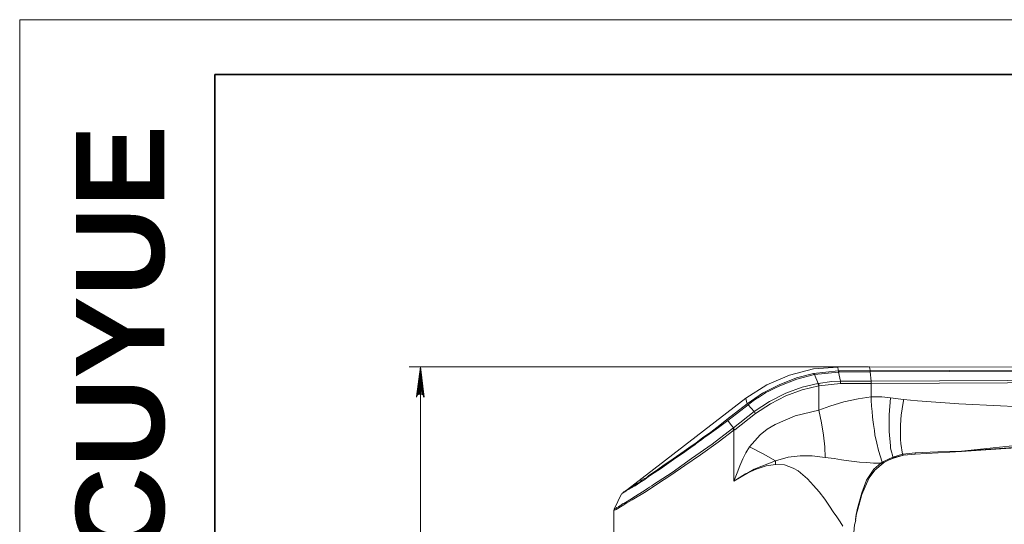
# Model space of a CAD drawing. Header units: millimetres. Extents: x 4119 to 4595, y 1349 to 1685.
# Tile 2 of 8: x 4119 to 4263, y 1612 to 1685. Entities that reach past the tile are written whole.
import ezdxf

# ---------------------------------------------------------------- set-up
doc = ezdxf.new("R2010")
doc.units = ezdxf.units.MM
doc.layers.add('PDF_几何图形', color=7, linetype='Continuous')
doc.layers.add('PDF_实体填充', color=7, linetype='Continuous')
doc.layers.add('粗实线层', color=7, linetype='Continuous', lineweight=35)
doc.layers.add('细实线层', color=3, linetype='Continuous', lineweight=18)
doc.styles.add('ARIAL', font='arial.ttf')

msp = doc.modelspace()

# ---------------------------------------------------------------- linework, layer by layer
at = {"layer": 'PDF_几何图形', "color": 3, "lineweight": 18}
for points in [[(4243.359167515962, 1634.570576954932), (4176.294651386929, 1634.570576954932)], [(4177.920457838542, 1634.570576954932), (4177.920457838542, 1576.583480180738)]]:
    msp.add_lwpolyline(points, dxfattribs=at)
for points in [[(4177.920457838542, 1634.570576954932), (4177.378522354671, 1630.235093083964), (4177.514006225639, 1630.438318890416)], [(4177.920457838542, 1634.570576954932), (4177.378522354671, 1630.099609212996), (4177.378522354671, 1630.235093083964)], [(4177.920457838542, 1634.570576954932), (4177.514006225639, 1630.438318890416), (4177.649490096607, 1630.5060608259)], [(4177.920457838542, 1634.570576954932), (4177.649490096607, 1630.5060608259), (4177.784973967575, 1630.573802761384)], [(4177.920457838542, 1634.570576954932), (4177.784973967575, 1630.573802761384), (4177.988199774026, 1630.573802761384)], [(4177.920457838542, 1634.570576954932), (4178.39465138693, 1630.235093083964), (4178.462393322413, 1630.099609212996)], [(4177.920457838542, 1634.570576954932), (4178.326909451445, 1630.438318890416), (4178.39465138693, 1630.235093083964)], [(4177.920457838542, 1634.570576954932), (4178.191425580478, 1630.5060608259), (4178.326909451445, 1630.438318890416)], [(4177.920457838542, 1634.570576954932), (4177.988199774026, 1630.573802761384), (4178.191425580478, 1630.5060608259)]]:
    msp.add_lwpolyline(points, close=True, dxfattribs=at)
at = {"layer": 'PDF_几何图形', "lineweight": 20}
for points in [[(4238.955941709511, 1634.502835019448), (4235.365619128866, 1634.231867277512), (4231.843038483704, 1633.351222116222), (4228.523683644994, 1631.928641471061), (4225.47529654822, 1629.964125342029), (4207.523683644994, 1616.144770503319)], [(4225.47529654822, 1629.896383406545), (4225.678522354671, 1629.151222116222), (4227.914006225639, 1630.709286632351), (4230.352715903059, 1631.928641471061), (4232.859167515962, 1632.944770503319), (4235.365619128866, 1633.554447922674), (4238.955941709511, 1633.960899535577), (4239.023683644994, 1633.893157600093), (4239.023683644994, 1633.825415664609), (4239.023683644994, 1633.757673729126), (4239.091425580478, 1633.757673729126), (4243.630135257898, 1633.825415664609), (4243.765619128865, 1632.470576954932), (4313.539812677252, 1632.809286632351), (4313.539812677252, 1632.741544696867), (4313.539812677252, 1632.606060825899), (4313.539812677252, 1632.538318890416), (4313.539812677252, 1632.470576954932)], [(4243.562393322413, 1634.570576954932), (4238.820457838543, 1634.502835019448)], [(4238.888199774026, 1634.502835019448), (4238.888199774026, 1634.435093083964), (4238.888199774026, 1634.36735114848), (4238.955941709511, 1634.231867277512), (4238.955941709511, 1634.096383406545), (4239.023683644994, 1633.960899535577), (4238.955941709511, 1633.960899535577)], [(4313.539812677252, 1634.502835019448), (4243.49465138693, 1634.570576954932), (4243.562393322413, 1634.36735114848), (4243.630135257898, 1633.960899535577), (4239.023683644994, 1633.960899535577), (4239.023683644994, 1633.893157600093), (4239.091425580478, 1633.825415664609), (4239.091425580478, 1633.757673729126)], [(4313.472070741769, 1634.096383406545), (4243.630135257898, 1633.825415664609), (4243.630135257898, 1633.893157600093), (4243.630135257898, 1633.960899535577), (4313.13336106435, 1634.231867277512)], [(4222.697877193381, 1626.847996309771), (4225.678522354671, 1629.151222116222), (4225.746264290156, 1629.083480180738), (4225.81400622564, 1629.015738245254), (4226.35594170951, 1629.422189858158), (4226.897877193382, 1629.828641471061), (4227.439812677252, 1630.16735114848), (4228.049490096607, 1630.573802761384), (4228.388199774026, 1630.777028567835), (4228.930135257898, 1631.04799630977), (4229.607554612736, 1631.38670598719), (4230.420457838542, 1631.793157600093), (4232.926909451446, 1632.741544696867), (4235.501102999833, 1633.418964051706), (4236.043038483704, 1632.131867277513), (4235.97529654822, 1632.131867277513)], [(4235.365619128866, 1633.554447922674), (4235.433361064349, 1633.48670598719), (4235.501102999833, 1633.418964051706), (4239.023683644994, 1633.757673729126), (4239.29465138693, 1632.470576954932), (4243.765619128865, 1632.470576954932), (4243.765619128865, 1632.402835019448), (4243.765619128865, 1632.335093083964), (4243.765619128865, 1632.26735114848), (4243.765619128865, 1632.131867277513), (4313.539812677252, 1632.470576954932)], [(4239.29465138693, 1632.131867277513), (4239.29465138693, 1632.26735114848), (4239.29465138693, 1632.470576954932), (4238.007554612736, 1632.402835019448), (4236.043038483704, 1632.131867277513), (4236.110780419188, 1631.996383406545), (4236.110780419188, 1631.793157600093)], [(4247.152715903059, 1621.293157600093), (4247.084973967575, 1621.293157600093), (4247.017232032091, 1621.293157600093), (4246.949490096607, 1621.360899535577), (4246.881748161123, 1621.631867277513), (4246.746264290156, 1622.106060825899), (4246.610780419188, 1622.64799630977), (4246.610780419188, 1622.98670598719), (4246.407554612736, 1625.08670598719), (4246.407554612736, 1625.493157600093), (4246.407554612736, 1626.3060608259), (4246.407554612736, 1627.118964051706), (4246.407554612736, 1627.525415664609), (4246.610780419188, 1630.031867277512), (4245.323683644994, 1630.16735114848), (4243.765619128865, 1630.16735114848), (4243.765619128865, 1632.131867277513), (4239.29465138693, 1632.131867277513), (4236.110780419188, 1631.793157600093), (4236.110780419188, 1631.860899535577), (4236.043038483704, 1631.996383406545), (4236.043038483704, 1632.064125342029), (4235.97529654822, 1632.131867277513), (4233.672070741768, 1631.589931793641), (4231.301102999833, 1630.709286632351), (4228.930135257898, 1629.489931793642), (4226.69465138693, 1627.999609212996), (4223.646264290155, 1625.628641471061), (4223.714006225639, 1625.560899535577), (4223.714006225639, 1625.493157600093), (4223.781748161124, 1625.425415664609), (4223.849490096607, 1625.357673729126), (4226.897877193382, 1627.728641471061), (4226.830135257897, 1627.796383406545), (4226.762393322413, 1627.864125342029), (4226.69465138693, 1627.931867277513), (4226.69465138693, 1627.999609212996), (4225.81400622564, 1629.015738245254), (4222.833361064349, 1626.712512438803), (4221.478522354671, 1625.696383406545), (4220.462393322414, 1624.951222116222), (4219.784973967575, 1624.477028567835), (4219.378522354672, 1624.2060608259), (4218.972070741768, 1623.86735114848), (4218.565619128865, 1623.596383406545), (4218.226909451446, 1623.325415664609), (4217.955941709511, 1623.122189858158), (4217.752715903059, 1622.98670598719), (4217.07529654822, 1622.512512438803), (4216.19465138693, 1621.902835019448), (4214.907554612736, 1621.022189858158), (4213.891425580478, 1620.277028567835), (4213.010780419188, 1619.66735114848), (4212.062393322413, 1619.057673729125), (4211.249490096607, 1618.515738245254), (4210.707554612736, 1618.109286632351), (4209.962393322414, 1617.635093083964), (4209.284973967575, 1617.160899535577), (4208.743038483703, 1616.889931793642), (4208.336586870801, 1616.618964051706), (4207.997877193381, 1616.415738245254), (4207.794651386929, 1616.280254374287), (4207.659167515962, 1616.212512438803), (4207.591425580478, 1616.144770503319), (4207.455941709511, 1616.077028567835), (4207.388199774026, 1616.009286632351), (4207.320457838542, 1616.009286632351), (4207.320457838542, 1615.941544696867), (4207.320457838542, 1616.009286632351), (4206.778522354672, 1614.857673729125), (4206.2365868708, 1613.773802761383), (4206.2365868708, 1613.706060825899), (4206.168844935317, 1613.570576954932), (4206.168844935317, 1596.093157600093)], [(4226.897877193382, 1627.728641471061), (4229.065619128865, 1629.151222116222), (4231.301102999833, 1630.302835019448), (4233.672070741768, 1631.183480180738), (4236.110780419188, 1631.793157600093), (4236.110780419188, 1628.202835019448), (4237.736586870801, 1628.812512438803), (4239.768844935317, 1629.422189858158), (4241.868844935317, 1629.896383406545), (4243.765619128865, 1630.16735114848), (4243.765619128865, 1629.693157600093), (4243.833361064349, 1628.812512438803), (4243.901102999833, 1627.999609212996), (4243.968844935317, 1627.254447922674), (4244.0365868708, 1626.780254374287), (4244.104328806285, 1626.102835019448), (4244.239812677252, 1625.222189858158), (4244.307554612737, 1624.612512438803), (4244.578522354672, 1623.393157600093), (4244.849490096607, 1622.309286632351), (4245.391425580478, 1620.615738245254), (4245.526909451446, 1620.615738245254), (4245.662393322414, 1620.615738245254), (4245.730135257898, 1620.615738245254)], [(4246.610780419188, 1630.031867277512), (4248.507554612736, 1629.760899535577), (4248.507554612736, 1629.625415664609), (4248.439812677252, 1629.28670598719), (4248.372070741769, 1628.744770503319), (4248.236586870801, 1628.06735114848), (4248.168844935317, 1627.525415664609), (4248.101102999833, 1626.780254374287), (4248.033361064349, 1625.96735114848), (4248.033361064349, 1625.357673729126), (4248.033361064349, 1624.951222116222), (4248.033361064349, 1624.612512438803), (4248.033361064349, 1623.935093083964), (4248.101102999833, 1623.325415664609), (4248.372070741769, 1621.76735114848), (4249.320457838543, 1621.902835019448), (4250.201102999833, 1621.970576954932)], [(4229.810780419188, 1620.277028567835), (4228.455941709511, 1620.073802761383), (4226.965619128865, 1619.599609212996), (4225.407554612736, 1618.922189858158), (4223.714006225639, 1617.838318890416), (4226.69465138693, 1619.599609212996), (4229.810780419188, 1620.818964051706), (4227.981748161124, 1621.835093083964), (4226.017232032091, 1622.851222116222), (4226.762393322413, 1623.731867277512), (4227.57529654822, 1624.612512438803), (4228.591425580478, 1625.425415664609), (4229.743038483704, 1626.102835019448), (4232.65594170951, 1627.389931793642), (4236.110780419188, 1628.202835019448), (4236.517232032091, 1626.373802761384), (4236.788199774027, 1624.544770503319), (4236.991425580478, 1622.851222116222), (4237.059167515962, 1621.293157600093)], [(4223.510780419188, 1625.560899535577), (4223.646264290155, 1625.628641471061), (4223.239812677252, 1626.170576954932), (4222.833361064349, 1626.712512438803), (4222.765619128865, 1626.780254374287), (4222.697877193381, 1626.847996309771), (4221.681748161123, 1626.035093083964), (4220.326909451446, 1625.018964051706), (4219.17529654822, 1624.2060608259), (4218.226909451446, 1623.460899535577), (4217.143038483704, 1622.715738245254), (4216.465619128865, 1622.241544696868), (4214.839812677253, 1621.089931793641), (4213.552715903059, 1620.209286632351), (4212.401102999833, 1619.396383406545), (4211.317232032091, 1618.651222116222), (4210.978522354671, 1618.380254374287), (4210.572070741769, 1618.177028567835), (4210.233361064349, 1617.973802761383), (4209.962393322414, 1617.702835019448), (4209.623683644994, 1617.56735114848), (4209.420457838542, 1617.431867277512), (4209.149490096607, 1617.228641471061), (4208.810780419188, 1617.025415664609), (4208.472070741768, 1616.754447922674), (4208.065619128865, 1616.551222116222), (4207.862393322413, 1616.415738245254), (4207.726909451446, 1616.280254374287), (4207.659167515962, 1616.280254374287), (4207.591425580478, 1616.212512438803), (4207.523683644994, 1616.144770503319), (4207.455941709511, 1616.144770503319), (4207.388199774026, 1616.009286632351), (4207.320457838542, 1615.941544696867)], [(4206.2365868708, 1613.570576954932), (4206.168844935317, 1613.570576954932), (4206.507554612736, 1613.706060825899), (4207.388199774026, 1614.247996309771), (4208.065619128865, 1614.654447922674), (4208.878522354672, 1615.128641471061), (4210.910780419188, 1616.34799630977), (4212.5365868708, 1617.431867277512), (4214.501102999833, 1618.718964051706), (4216.533361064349, 1620.141544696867), (4218.836586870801, 1621.699609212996), (4221.410780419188, 1623.528641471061), (4223.714006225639, 1625.289931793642), (4223.714006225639, 1617.838318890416), (4224.188199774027, 1619.057673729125), (4224.594651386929, 1620.073802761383), (4225.001102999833, 1621.089931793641), (4225.47529654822, 1621.970576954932), (4226.017232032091, 1622.851222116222)], [(4223.849490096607, 1625.357673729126), (4223.714006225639, 1625.289931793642), (4223.646264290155, 1625.357673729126), (4223.646264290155, 1625.425415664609), (4223.578522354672, 1625.493157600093), (4223.510780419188, 1625.560899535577), (4220.530135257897, 1623.257673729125), (4217.549490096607, 1621.157673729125), (4214.704328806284, 1619.125415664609), (4211.99465138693, 1617.364125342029), (4211.723683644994, 1617.160899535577), (4211.384973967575, 1616.957673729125), (4211.114006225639, 1616.754447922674), (4210.77529654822, 1616.551222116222), (4210.368844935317, 1616.280254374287), (4209.352715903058, 1615.670576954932), (4208.539812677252, 1615.128641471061), (4207.862393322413, 1614.722189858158), (4207.659167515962, 1614.58670598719), (4207.455941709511, 1614.518964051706), (4207.320457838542, 1614.383480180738), (4207.184973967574, 1614.315738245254), (4207.049490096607, 1614.247996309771), (4206.846264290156, 1614.112512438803), (4206.643038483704, 1613.977028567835), (4206.507554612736, 1613.909286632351), (4206.372070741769, 1613.841544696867), (4206.304328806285, 1613.773802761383), (4206.2365868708, 1613.773802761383)], [(4239.633361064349, 1611.26735114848), (4239.226909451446, 1611.877028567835), (4238.752715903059, 1612.622189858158), (4238.210780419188, 1613.36735114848), (4237.668844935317, 1614.180254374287), (4236.991425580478, 1615.196383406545), (4236.178522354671, 1616.280254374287), (4235.365619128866, 1617.228641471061), (4234.484973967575, 1618.177028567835), (4233.807554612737, 1618.78670598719), (4233.130135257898, 1619.328641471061), (4232.384973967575, 1619.735093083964), (4231.097877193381, 1620.209286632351), (4229.810780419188, 1620.277028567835), (4229.810780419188, 1620.54799630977), (4229.810780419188, 1620.818964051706), (4231.639812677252, 1621.360899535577), (4233.401102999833, 1621.564125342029), (4235.162393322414, 1621.564125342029), (4237.059167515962, 1621.293157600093), (4238.346264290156, 1621.157673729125), (4239.430135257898, 1620.954447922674), (4240.51400622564, 1620.818964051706), (4242.072070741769, 1620.615738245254), (4243.15594170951, 1620.54799630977), (4244.104328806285, 1620.480254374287), (4245.188199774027, 1620.480254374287), (4245.323683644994, 1620.412512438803), (4245.391425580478, 1620.480254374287), (4245.459167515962, 1620.480254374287), (4245.730135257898, 1620.615738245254), (4247.152715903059, 1621.293157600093), (4248.507554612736, 1621.631867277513), (4250.201102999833, 1621.76735114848), (4248.439812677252, 1621.631867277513)], [(4246.272070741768, 1620.88670598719), (4247.017232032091, 1621.225415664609), (4248.507554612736, 1621.631867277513), (4248.439812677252, 1621.631867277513), (4248.372070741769, 1621.76735114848), (4246.949490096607, 1621.360899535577), (4245.391425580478, 1620.615738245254), (4245.188199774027, 1620.480254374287), (4244.172070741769, 1619.599609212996), (4243.088199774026, 1617.973802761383), (4242.410780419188, 1616.144770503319), (4241.733361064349, 1613.706060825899), (4241.665619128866, 1613.36735114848), (4241.597877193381, 1613.028641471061), (4241.530135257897, 1612.622189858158), (4241.462393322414, 1612.215738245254), (4241.462393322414, 1612.14799630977), (4241.462393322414, 1612.080254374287)], [(4250.13336106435, 1621.76735114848), (4256.97529654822, 1622.173802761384)], [(4241.530135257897, 1612.283480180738), (4241.597877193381, 1612.893157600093), (4241.801102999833, 1613.773802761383), (4242.410780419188, 1615.873802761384), (4242.884973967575, 1617.025415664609), (4243.49465138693, 1618.312512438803), (4244.307554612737, 1619.464125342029), (4245.526909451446, 1620.480254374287)], [(4241.191425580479, 1609.777028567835), (4241.326909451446, 1611.470576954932), (4241.530135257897, 1612.080254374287)]]:
    msp.add_lwpolyline(points, dxfattribs=at)
msp.add_lwpolyline([(4250.201102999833, 1621.76735114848), (4250.201102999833, 1621.835093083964), (4250.201102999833, 1621.970576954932), (4253.520457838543, 1622.106060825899), (4256.97529654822, 1622.241544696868, -0.01983138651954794), (4286.714006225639, 1624.341544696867), (4256.97529654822, 1622.241544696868), (4256.97529654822, 1622.173802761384), (4256.907554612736, 1622.173802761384), (4272.826909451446, 1623.257673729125), (4286.714006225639, 1624.273802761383), (4297.823683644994, 1625.154447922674), (4313.336586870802, 1626.441544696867), (4315.77529654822, 1626.373802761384), (4318.146264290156, 1625.899609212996), (4315.707554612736, 1626.373802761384), (4313.268844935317, 1626.441544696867)], format="xyb", dxfattribs=at)
msp.add_arc((4274.049656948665, 1911.380977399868), 282.7760018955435, 264.8176223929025, 277.9445321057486, dxfattribs=at)
at = {"layer": 'PDF_实体填充', "color": 3, "lineweight": 0, "transparency": 33554559}
for points in [[(4177.920457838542, 1634.570576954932), (4177.378522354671, 1630.235093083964), (4177.514006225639, 1630.438318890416)], [(4177.920457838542, 1634.570576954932), (4177.378522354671, 1630.099609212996), (4177.378522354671, 1630.235093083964)], [(4177.920457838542, 1634.570576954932), (4177.514006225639, 1630.438318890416), (4177.649490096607, 1630.5060608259)], [(4177.920457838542, 1634.570576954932), (4177.649490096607, 1630.5060608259), (4177.784973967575, 1630.573802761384)], [(4177.920457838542, 1634.570576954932), (4177.784973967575, 1630.573802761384), (4177.988199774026, 1630.573802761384)], [(4177.920457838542, 1634.570576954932), (4178.39465138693, 1630.235093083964), (4178.462393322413, 1630.099609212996)], [(4177.920457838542, 1634.570576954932), (4178.326909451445, 1630.438318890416), (4178.39465138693, 1630.235093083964)], [(4177.920457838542, 1634.570576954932), (4178.191425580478, 1630.5060608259), (4178.326909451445, 1630.438318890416)], [(4177.920457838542, 1634.570576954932), (4177.988199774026, 1630.573802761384), (4178.191425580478, 1630.5060608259)]]:
    msp.add_solid(points, dxfattribs=at)
at = {"layer": '粗实线层'}
msp.add_lwpolyline([(4147.914966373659, 1677.270095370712), (4586.626965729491, 1677.270095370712), (4586.626965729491, 1355.181394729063), (4147.914966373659, 1355.181394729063)], close=True, dxfattribs=at)
at = {"layer": '细实线层'}
msp.add_lwpolyline([(4119.391464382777, 1685.270703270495), (4594.627573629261, 1685.270703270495), (4594.627573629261, 1349.245171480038), (4119.391464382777, 1349.245171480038)], close=True, dxfattribs=at)

# ---------------------------------------------------------------- texts
at = {"layer": '粗实线层', "insert": (4127.612256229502, 1606.847619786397), "char_height": 12.8882150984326, "width": 54.46625040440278, "attachment_point": 1, "rotation": 90, "style": 'ARIAL'}
msp.add_mtext('{\\farial|b1|i0|c0|p34;CUYUE}', dxfattribs=at)

doc.saveas('drawing.dxf')
